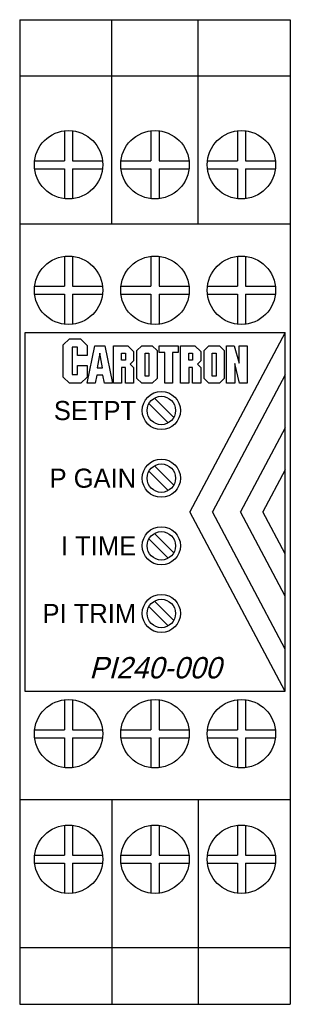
# Model space of a CAD drawing. Extents: x -0.16 to 0.73, y -2.75 to 0.47.
import ezdxf
from ezdxf.enums import TextEntityAlignment as Align

# ---------------------------------------------------------------- set-up
doc = ezdxf.new("R2010")
doc.units = 0
doc.header["$MEASUREMENT"] = 0
doc.layers.get('0').update_dxf_attribs({"linetype": 'CONTINUOUS'})
doc.styles.add('Test', font='txt')

msp = doc.modelspace()

# ---------------------------------------------------------------- linework, layer by layer
for p, q in [((-0.1599, 0.4749), (-0.1599, -2.7485)), ((-0.1599, 0.4749), (0.7259, 0.4749)), ((0.1415, -0.1944), (0.1415, 0.4749)), ((0.4245, -0.1944), (0.4245, 0.4749)), ((0.7259, 0.4749), (0.7259, -2.7485)), ((0.7259, 0.2904), (-0.1599, 0.2904)), ((-0.0131, 0.112), (-0.0131, 0.0131)), ((0.0131, 0.112), (0.0131, 0.0131)), ((0.2698, 0.112), (0.2698, 0.0131)), ((0.2961, 0.112), (0.2961, 0.0131)), ((0.5528, 0.112), (0.5528, 0.0131)), ((0.5791, 0.112), (0.5791, 0.0131)), ((-0.112, 0.0131), (-0.0131, 0.0131)), ((0.0131, 0.0131), (0.112, 0.0131)), ((0.171, 0.0131), (0.2698, 0.0131)), ((0.2961, 0.0131), (0.3949, 0.0131)), ((0.454, 0.0131), (0.5528, 0.0131)), ((0.5791, 0.0131), (0.6779, 0.0131)), ((-0.112, -0.0131), (-0.0131, -0.0131)), ((-0.0131, -0.0131), (-0.0131, -0.112)), ((0.0131, -0.0131), (0.112, -0.0131)), ((0.0131, -0.0131), (0.0131, -0.112)), ((0.171, -0.0131), (0.2698, -0.0131)), ((0.2698, -0.0131), (0.2698, -0.112)), ((0.2961, -0.0131), (0.2961, -0.112)), ((0.2961, -0.0131), (0.3949, -0.0131)), ((0.454, -0.0131), (0.5528, -0.0131)), ((0.5528, -0.0131), (0.5528, -0.112)), ((0.5791, -0.0131), (0.5791, -0.112)), ((0.5791, -0.0131), (0.6779, -0.0131)), ((0.7259, -0.1944), (-0.1599, -0.1944)), ((-0.0131, -0.299), (-0.0131, -0.3978)), ((0.0131, -0.299), (0.0131, -0.3978)), ((0.2698, -0.299), (0.2698, -0.3978)), ((0.2961, -0.299), (0.2961, -0.3978)), ((0.5528, -0.299), (0.5528, -0.3978)), ((0.5791, -0.299), (0.5791, -0.3978)), ((-0.112, -0.3978), (-0.0131, -0.3978)), ((0.0131, -0.3978), (0.112, -0.3978)), ((0.171, -0.3978), (0.2698, -0.3978)), ((0.2961, -0.3978), (0.3949, -0.3978)), ((0.454, -0.3978), (0.5528, -0.3978)), ((0.5791, -0.3978), (0.6779, -0.3978)), ((-0.112, -0.4241), (-0.0131, -0.4241)), ((-0.0131, -0.4241), (-0.0131, -0.5229)), ((0.0131, -0.4241), (0.0131, -0.5229)), ((0.0131, -0.4241), (0.112, -0.4241)), ((0.171, -0.4241), (0.2698, -0.4241)), ((0.2698, -0.4241), (0.2698, -0.5229)), ((0.2961, -0.4241), (0.2961, -0.5229)), ((0.2961, -0.4241), (0.3949, -0.4241)), ((0.454, -0.4241), (0.5528, -0.4241)), ((0.5528, -0.4241), (0.5528, -0.5229)), ((0.5791, -0.4241), (0.5791, -0.5229)), ((0.5791, -0.4241), (0.6779, -0.4241)), ((-0.142, -1.7243), (-0.142, -0.5493)), ((-0.142, -0.5493), (0.708, -0.5493)), ((0.7086, -0.5493), (0.3974, -1.1368)), ((0.708, -0.5493), (0.708, -1.7243)), ((0.7086, -0.6878), (0.4707, -1.1368)), ((0.3441, -0.8275), (0.2808, -0.7641)), ((0.3264, -0.8451), (0.2631, -0.7818)), ((0.7086, -0.8608), (0.5624, -1.1368)), ((0.3441, -1.0489), (0.2808, -0.9856)), ((0.3264, -1.0666), (0.2631, -1.0032)), ((0.7086, -0.9993), (0.6358, -1.1368)), ((0.7086, -1.7243), (0.3974, -1.1368)), ((0.7086, -1.5859), (0.4707, -1.1368)), ((0.7086, -1.4128), (0.5624, -1.1368)), ((0.7086, -1.2743), (0.6358, -1.1368)), ((0.3264, -1.288), (0.2631, -1.2247)), ((0.3441, -1.2704), (0.2808, -1.207)), ((0.3264, -1.5095), (0.2631, -1.4462)), ((0.3441, -1.4918), (0.2808, -1.4285)), ((0.708, -1.7243), (-0.142, -1.7243)), ((-0.0131, -1.7507), (-0.0131, -1.8495)), ((0.0131, -1.7507), (0.0131, -1.8495)), ((0.2698, -1.7507), (0.2698, -1.8495)), ((0.2961, -1.7507), (0.2961, -1.8495)), ((0.5528, -1.7507), (0.5528, -1.8495)), ((0.5791, -1.7507), (0.5791, -1.8495)), ((-0.112, -1.8495), (-0.0131, -1.8495)), ((0.0131, -1.8495), (0.112, -1.8495)), ((0.171, -1.8495), (0.2698, -1.8495)), ((0.2961, -1.8495), (0.3949, -1.8495)), ((0.454, -1.8495), (0.5528, -1.8495)), ((0.5791, -1.8495), (0.6779, -1.8495)), ((-0.112, -1.8758), (-0.0131, -1.8758)), ((-0.0131, -1.8758), (-0.0131, -1.9747)), ((0.0131, -1.8758), (0.0131, -1.9747)), ((0.0131, -1.8758), (0.112, -1.8758)), ((0.171, -1.8758), (0.2698, -1.8758)), ((0.2698, -1.8758), (0.2698, -1.9747)), ((0.2961, -1.8758), (0.2961, -1.9747)), ((0.2961, -1.8758), (0.3949, -1.8758)), ((0.454, -1.8758), (0.5528, -1.8758)), ((0.5528, -1.8758), (0.5528, -1.9747)), ((0.5791, -1.8758), (0.5791, -1.9747)), ((0.5791, -1.8758), (0.6779, -1.8758)), ((0.7259, -2.0792), (-0.1599, -2.0792)), ((0.1415, -2.0792), (0.1415, -2.7485)), ((0.4245, -2.0792), (0.4245, -2.7485)), ((-0.0131, -2.1617), (-0.0131, -2.2605)), ((0.0131, -2.1617), (0.0131, -2.2605)), ((0.2698, -2.1617), (0.2698, -2.2605)), ((0.2961, -2.1617), (0.2961, -2.2605)), ((0.5528, -2.1617), (0.5528, -2.2605)), ((0.5791, -2.1617), (0.5791, -2.2605)), ((-0.112, -2.2605), (-0.0131, -2.2605)), ((-0.112, -2.2868), (-0.0131, -2.2868)), ((-0.0131, -2.2868), (-0.0131, -2.3856)), ((0.0131, -2.2605), (0.112, -2.2605)), ((0.0131, -2.2868), (0.0131, -2.3856)), ((0.0131, -2.2868), (0.112, -2.2868)), ((0.171, -2.2605), (0.2698, -2.2605)), ((0.171, -2.2868), (0.2698, -2.2868)), ((0.2698, -2.2868), (0.2698, -2.3856)), ((0.2961, -2.2605), (0.3949, -2.2605)), ((0.2961, -2.2868), (0.2961, -2.3856)), ((0.2961, -2.2868), (0.3949, -2.2868)), ((0.454, -2.2605), (0.5528, -2.2605)), ((0.454, -2.2868), (0.5528, -2.2868)), ((0.5528, -2.2868), (0.5528, -2.3856)), ((0.5791, -2.2605), (0.6779, -2.2605)), ((0.5791, -2.2868), (0.5791, -2.3856)), ((0.5791, -2.2868), (0.6779, -2.2868)), ((0.7259, -2.564), (-0.1599, -2.564)), ((-0.1599, -2.7485), (0.7259, -2.7485))]:
    msp.add_line(p, q)
for points in [[(0.0294, -0.6871), (0.0294, -0.6573), (0.0607, -0.6573), (0.0607, -0.6949), (0.0403, -0.7153), (0.0027, -0.7153), (-0.0177, -0.6949), (-0.0177, -0.5898), (0.0027, -0.5694), (0.0388, -0.5694), (0.0607, -0.5914), (0.0607, -0.6243), (0.0294, -0.6243), (0.0294, -0.5976), (0.0121, -0.5976), (0.0121, -0.6871)], [(0.1173, -0.7153), (0.1125, -0.6887), (0.0921, -0.6887), (0.0874, -0.7153), (0.0607, -0.7153), (0.0859, -0.5929), (0.1188, -0.5929), (0.1439, -0.7153)], [(0.1863, -0.6636), (0.1738, -0.6636), (0.1738, -0.7153), (0.1471, -0.7153), (0.1471, -0.5929), (0.1942, -0.5929), (0.213, -0.6118), (0.213, -0.6416), (0.202, -0.6526), (0.213, -0.6636), (0.213, -0.7153), (0.1863, -0.7153)], [(0.2397, -0.7153), (0.224, -0.6997), (0.224, -0.6086), (0.2397, -0.5929), (0.2742, -0.5929), (0.2899, -0.6086), (0.2899, -0.6997), (0.2742, -0.7153)], [(0.3401, -0.7153), (0.315, -0.7153), (0.315, -0.6149), (0.2962, -0.6149), (0.2962, -0.5929), (0.359, -0.5929), (0.359, -0.6149), (0.3401, -0.6149)], [(0.4061, -0.6636), (0.3935, -0.6636), (0.3935, -0.7153), (0.3668, -0.7153), (0.3668, -0.5929), (0.4139, -0.5929), (0.4327, -0.6118), (0.4327, -0.6416), (0.4217, -0.6526), (0.4327, -0.6636), (0.4327, -0.7153), (0.4061, -0.7153)], [(0.4594, -0.7153), (0.4437, -0.6997), (0.4437, -0.6086), (0.4594, -0.5929), (0.4939, -0.5929), (0.5096, -0.6086), (0.5096, -0.6997), (0.4939, -0.7153)], [(0.5599, -0.7153), (0.5442, -0.651), (0.5442, -0.7153), (0.5175, -0.7153), (0.5175, -0.5929), (0.5426, -0.5929), (0.5583, -0.6494), (0.5583, -0.5929), (0.585, -0.5929), (0.585, -0.7153)], [(0.0937, -0.6651), (0.111, -0.6651), (0.1023, -0.6165)], [(0.1738, -0.64), (0.1738, -0.6165), (0.1863, -0.6165), (0.1863, -0.64)], [(0.2507, -0.6918), (0.2507, -0.6165), (0.2632, -0.6165), (0.2632, -0.6918)], [(0.3935, -0.64), (0.3935, -0.6165), (0.4061, -0.6165), (0.4061, -0.64)], [(0.4704, -0.6918), (0.4704, -0.6165), (0.483, -0.6165), (0.483, -0.6918)]]:
    msp.add_lwpolyline(points, close=True)
for centre, radius in [((0, 0), 0.112), ((0.283, 0), 0.112), ((0.5659, 0), 0.112), ((0, -0.4109), 0.112), ((0.283, -0.4109), 0.112), ((0.5659, -0.4109), 0.112), ((0.3036, -0.8046), 0.0625), ((0.3036, -0.8046), 0.0465), ((0.3036, -1.0261), 0.0625), ((0.3036, -1.0261), 0.0465), ((0.3036, -1.2475), 0.0625), ((0.3036, -1.2475), 0.0465), ((0.3036, -1.469), 0.0625), ((0.3036, -1.469), 0.0465), ((0, -1.8627), 0.112), ((0.283, -1.8627), 0.112), ((0.5659, -1.8627), 0.112), ((0, -2.2736), 0.112), ((0.283, -2.2736), 0.112), ((0.5659, -2.2736), 0.112)]:
    msp.add_circle(centre, radius)

# ---------------------------------------------------------------- texts
at = {"style": 'Test'}
for s, p in [('SETPT', (0.2212, -0.8046)), ('P GAIN', (0.2212, -1.0261)), ('I TIME', (0.2212, -1.2475)), ('PI TRIM', (0.2212, -1.469))]:
    msp.add_text(s, height=0.0625, dxfattribs=at).set_placement(p, align=Align.MIDDLE_RIGHT)
at = {"style": 'Test', "oblique": 15}
msp.add_text('PI240-000', height=0.07, dxfattribs=at).set_placement((0.2836, -1.6466), align=Align.MIDDLE_CENTER)

doc.saveas('drawing.dxf')
